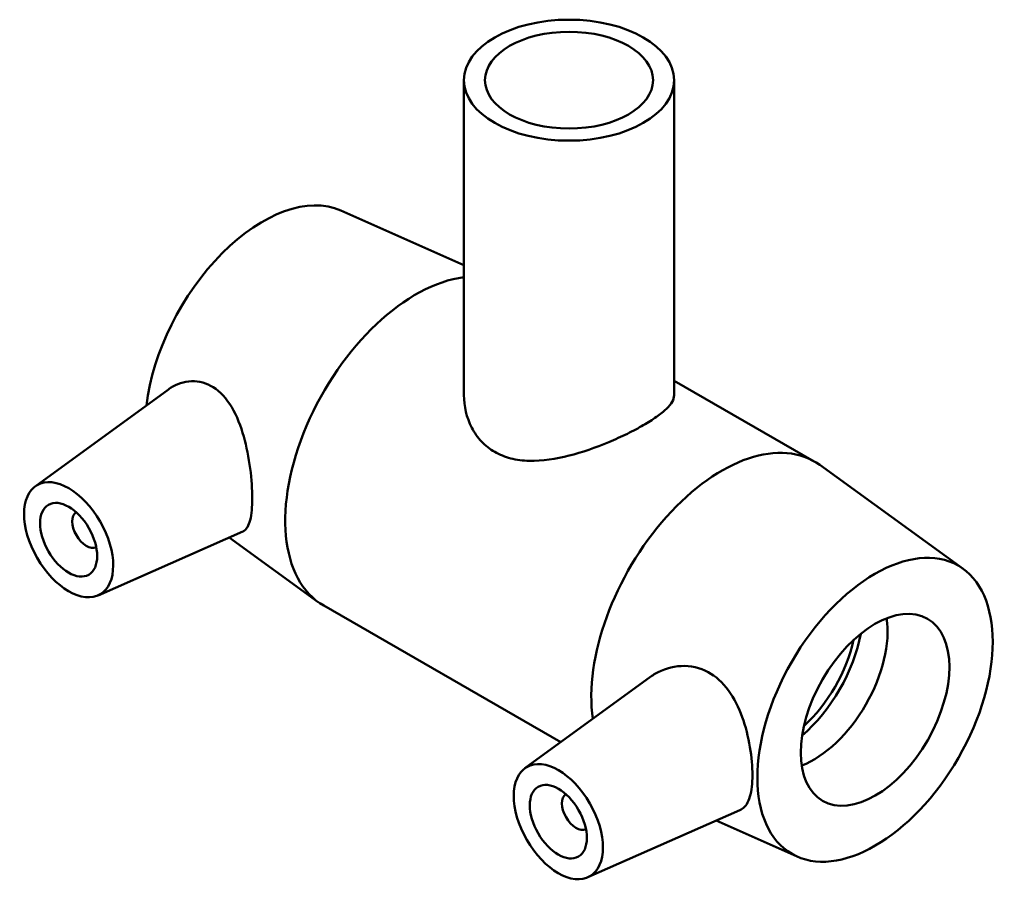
# Model space of a CAD drawing. Header units: millimetres. Extents: x -122 to 1435, y -173 to 1718.
# Tile 7 of 7: x 1318 to 1435, y 1229 to 1332. Entities that reach past the tile are written whole.
import ezdxf

# ---------------------------------------------------------------- set-up
doc = ezdxf.new("R2010")
doc.units = ezdxf.units.MM
doc.layers.add('Visible (ANSI)', color=7, linetype='Continuous', lineweight=50)

msp = doc.modelspace()

# ---------------------------------------------------------------- linework, layer by layer
at = {"layer": 'Visible (ANSI)'}
for p, q in [((1370.376, 1325.046), (1370.376, 1287.558)), ((1395.376, 1325.046), (1395.376, 1287.558)), ((1355.722, 1309.531), (1370.376, 1303.023)), ((1395.376, 1289.276), (1412.062, 1279.667)), ((1319.369, 1276.707), (1335.209, 1288.244)), ((1429.755, 1266.898), (1412.709, 1279.248)), ((1326.84, 1263.734), (1344.06, 1271.33)), ((1342.434, 1270.613), (1353.042, 1262.927)), ((1353.689, 1262.508), (1381.901, 1246.262)), ((1377.634, 1243.155), (1392.611, 1254.063)), ((1385.106, 1230.181), (1403.208, 1238.166)), ((1410.029, 1232.644), (1400.392, 1236.924))]:
    msp.add_line(p, q, dxfattribs=at)
for centre, major_axis, ratio in [((1382.876, 1325.046), (-12.5, 0), 0.5758617), ((1382.876, 1325.046), (-10, 0), 0.5758617), ((1323.337, 1270.355), (3.743, -6.499), 0.5780931), ((1323.337, 1270.355), (2.395, -4.16), 0.5780931), ((1419.292, 1250.117), (-9.881, -17.158), 0.5780931), ((1419.292, 1250.117), (-6.238, -10.832), 0.5780931), ((1381.603, 1236.802), (3.743, -6.499), 0.5780931), ((1381.603, 1236.802), (2.395, -4.16), 0.5780931)]:
    msp.add_ellipse(centre, major_axis=major_axis, ratio=ratio, dxfattribs=at)
for centre, major_axis, start_param, end_param in [((1346.46, 1292.058), (9.881, 17.158), 0.0605667, 2.2137594), ((1364.668, 1281.573), (-10.979, -19.065), 3.5493568, 6.2831853), ((1401.084, 1260.602), (10.979, 19.065), 6.2226186, 8.7888979), ((1325.459, 1271.576), (1.198, -2.08), 3.17361, 6.2511679), ((1411.938, 1254.352), (6.238, 10.832), 3.7691614, 5.6556165), ((1408.261, 1256.469), (6.789, 11.79), 4.1717346, 5.2530434), ((1408.261, 1256.469), (6.238, 10.832), 4.2190737, 5.2057042), ((1383.724, 1238.023), (1.198, -2.08), 3.17361, 6.2511679)]:
    msp.add_ellipse(centre, major_axis=major_axis, ratio=0.5780931, start_param=start_param, end_param=end_param, dxfattribs=at)
for points, knots in [([(1335.209, 1288.244), (1335.294, 1288.307), (1335.381, 1288.366), (1336.186, 1288.882), (1337.068, 1289.184), (1338.857, 1289.239), (1339.758, 1288.987), (1341.361, 1287.993), (1342.126, 1287.158), (1343.354, 1285.083), (1343.826, 1283.848), (1344.508, 1281.446), (1344.77, 1280.116), (1345.109, 1277.55), (1345.188, 1276.316), (1345.188, 1274.277), (1345.109, 1273.362), (1344.77, 1272.019), (1344.508, 1271.589), (1344.136, 1271.367), (1344.098, 1271.347), (1344.059, 1271.33)], [2.0865415, 2.0865415, 2.0865415, 2.0865415, 2.129585, 2.129585, 2.4825942, 2.4825942, 2.8356033, 2.8356033, 3.2211517, 3.2211517, 3.6067001, 3.6067001, 3.9807975, 3.9807975, 4.3548949, 4.3548949, 4.7289924, 4.7289924, 5.1030898, 5.1030898, 5.1433092, 5.1433092, 5.1433092, 5.1433092]), ([(1395.376, 1287.558), (1395.376, 1287.063), (1395.076, 1286.514), (1394.131, 1285.607), (1393.735, 1285.291), (1392.812, 1284.643), (1392.283, 1284.311), (1391.146, 1283.656), (1390.506, 1283.315), (1389.121, 1282.634), (1388.377, 1282.294), (1386.066, 1281.325), (1384.412, 1280.75), (1381.331, 1279.968), (1379.682, 1279.706), (1377.376, 1279.764), (1376.634, 1279.858), (1375.25, 1280.21), (1374.609, 1280.469), (1373.465, 1281.128), (1372.936, 1281.543), (1372.014, 1282.518), (1371.62, 1283.079), (1370.677, 1284.891), (1370.376, 1286.277), (1370.376, 1287.558)], [0.9701764, 0.9701764, 0.9701764, 0.9701764, 1.4528616, 1.4528616, 1.6942042, 1.6942042, 1.9355467, 1.9355467, 2.1768893, 2.1768893, 2.4182319, 2.4182319, 2.900917, 2.900917, 3.3860053, 3.3860053, 3.6285494, 3.6285494, 3.8710935, 3.8710935, 4.1136376, 4.1136376, 4.3561817, 4.3561817, 4.8412699, 4.8412699, 4.8412699, 4.8412699]), ([(1392.612, 1254.062), (1392.789, 1254.192), (1392.972, 1254.311), (1394.036, 1254.934), (1395.114, 1255.276), (1397.325, 1255.371), (1398.452, 1255.117), (1400.318, 1254.113), (1401.164, 1253.359), (1402.546, 1251.477), (1403.09, 1250.354), (1403.89, 1248.14), (1404.202, 1246.891), (1404.603, 1244.477), (1404.695, 1243.313), (1404.695, 1241.374), (1404.603, 1240.474), (1404.202, 1239.09), (1403.89, 1238.602), (1403.402, 1238.263), (1403.308, 1238.211), (1403.207, 1238.167)], [2.1859627, 2.1859627, 2.1859627, 2.1859627, 2.2674864, 2.2674864, 2.6530348, 2.6530348, 3.0385832, 3.0385832, 3.3915924, 3.3915924, 3.7446015, 3.7446015, 4.1004932, 4.1004932, 4.4563849, 4.4563849, 4.8122765, 4.8122765, 5.1681682, 5.1681682, 5.2451042, 5.2451042, 5.2451042, 5.2451042])]:
    msp.add_open_spline(points, degree=3, knots=knots, dxfattribs=at)

doc.saveas('drawing.dxf')
